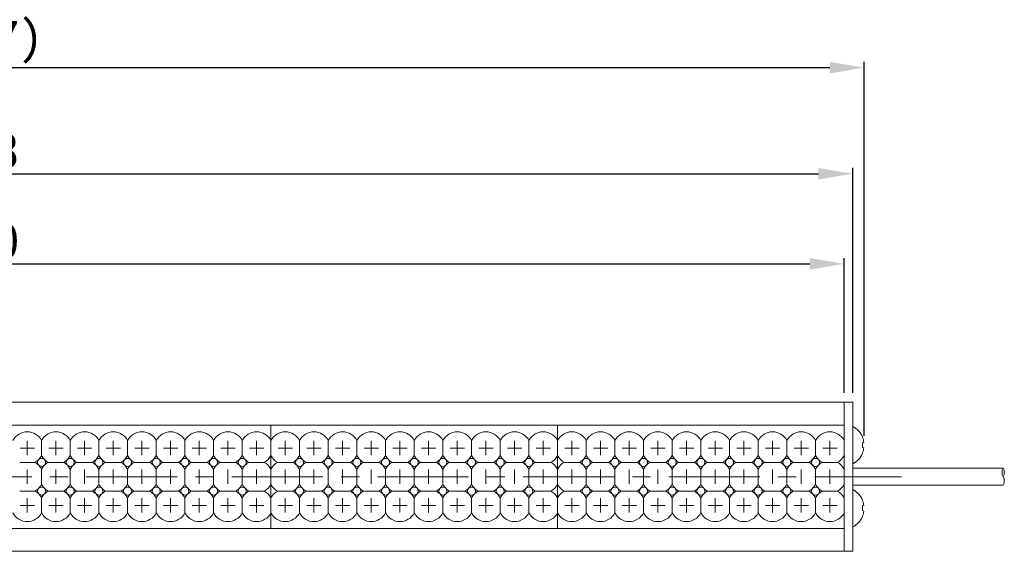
# Model space of a CAD drawing. Header units: millimetres. Extents: x -201 to 202, y 143 to 428.
# Tile 5 of 14: x -27 to 59, y 285 to 332. Entities that reach past the tile are written whole.
import ezdxf

# ---------------------------------------------------------------- set-up
doc = ezdxf.new("R2010")
doc.units = ezdxf.units.MM
doc.header["$LTSCALE"] = 0.25
doc.linetypes.add('CENTER', pattern=[50.8, 31.75, -6.35, 6.35, -6.35])
for name, color, linetype, lineweight in [('BASE', 7, 'Continuous', 20), ('CABLE', 7, 'Continuous', 20), ('CENTER', 1, 'CENTER', 9), ('DIMENSION', 6, 'Continuous', 9), ('LED LENS', 7, 'Continuous', 20), ('MXB8146', 7, 'Continuous', 20), ('SIDE PLATE', 7, 'Continuous', 20)]:
    doc.layers.add(name, color=color, linetype=linetype, lineweight=lineweight)
doc.styles.add('VS Standard', font='msgothic.ttc', dxfattribs={"height": 3})
doc.dimstyles.new('VS Standard x0.5', dxfattribs={"dimtxt": 3, "dimasz": 3, "dimexe": 0.5, "dimexo": 0.8, "dimgap": 0.5, "dimtad": 3, "dimlfac": 2, "dimrnd": 0.0001, "dimzin": 9, "dimdsep": 46, "dimtxsty": 'VS Standard', "dimcen": 0, "dimaunit": 1, "dimadec": 0, "dimazin": 2, "dimtfac": 1, "dimtmove": 0, "dimatfit": 3, "dimfxl": 1, "dimtolj": 1, "dimtzin": 0, "dimarcsym": 0})

# ---------------------------------------------------------------- blocks, each defined once
blk = doc.blocks.new('*D154')
at = {"layer": 'Defpoints', "color": 0}
for p in [(44.65, 310.395), (-105.35, 298.343), (44.65, 298.343)]:
    blk.add_point(p, dxfattribs=at)
at = {"layer": 'DIMENSION', "color": 0, "lineweight": -2}
for p, q in [((-105.35, 299.143), (-105.35, 310.895)), ((44.65, 299.143), (44.65, 310.895)), ((-102.35, 310.395), (41.65, 310.395))]:
    blk.add_line(p, q, dxfattribs=at)
at = {"layer": 'DIMENSION', "color": 0}
for points in [[(-102.35, 310.895), (-102.35, 309.895), (-105.35, 310.395)], [(41.65, 309.895), (41.65, 310.895), (44.65, 310.395)]]:
    blk.add_solid(points, dxfattribs=at)
at = {"layer": 'DIMENSION', "color": 0, "insert": (-30.35, 312.396), "char_height": 3, "attachment_point": 5, "style": 'VS Standard'}
blk.add_mtext('\\A1;300', dxfattribs=at)
blk = doc.blocks.new('*D155')
at = {"layer": 'Defpoints', "color": 0}
for p in [(45.4, 318.248), (-106.1, 298.343), (45.4, 298.343)]:
    blk.add_point(p, dxfattribs=at)
at = {"layer": 'DIMENSION', "color": 0, "lineweight": -2}
for p, q in [((-106.1, 299.143), (-106.1, 318.748)), ((45.4, 299.143), (45.4, 318.748)), ((-103.1, 318.248), (42.4, 318.248))]:
    blk.add_line(p, q, dxfattribs=at)
at = {"layer": 'DIMENSION', "color": 0}
for points in [[(-103.1, 318.748), (-103.1, 317.748), (-106.1, 318.248)], [(42.4, 317.748), (42.4, 318.748), (45.4, 318.248)]]:
    blk.add_solid(points, dxfattribs=at)
at = {"layer": 'DIMENSION', "color": 0, "insert": (-30.35, 320.248), "char_height": 3, "attachment_point": 5, "style": 'VS Standard'}
blk.add_mtext('\\A1;303', dxfattribs=at)
blk = doc.blocks.new('*D156')
at = {"layer": 'Defpoints', "color": 0}
for p in [(46.4, 327.491), (-107.1, 294.714), (46.4, 294.593)]:
    blk.add_point(p, dxfattribs=at)
at = {"layer": 'DIMENSION', "color": 0, "lineweight": -2}
for p, q in [((-107.1, 295.514), (-107.1, 327.991)), ((-104.1, 327.491), (43.4, 327.491)), ((46.4, 295.393), (46.4, 327.991))]:
    blk.add_line(p, q, dxfattribs=at)
at = {"layer": 'DIMENSION', "color": 0}
for points in [[(-104.1, 327.991), (-104.1, 326.991), (-107.1, 327.491)], [(43.4, 326.991), (43.4, 327.991), (46.4, 327.491)]]:
    blk.add_solid(points, dxfattribs=at)
at = {"layer": 'DIMENSION', "color": 0, "insert": (-30.35, 329.742), "char_height": 3, "attachment_point": 5, "style": 'VS Standard'}
blk.add_mtext('\\A1;\\A1;(307)', dxfattribs=at)

msp = doc.modelspace()

# ---------------------------------------------------------------- linework, layer by layer
at = {"layer": 'BASE'}
for p, q in [((-105.3496, 298.3434), (44.6504, 298.3434)), ((44.6504, 298.3434), (44.6504, 285.3434)), ((44.6504, 296.3434), (18.9004, 296.3434)), ((18.9004, 287.3434), (44.6504, 287.3434)), ((44.6504, 285.3434), (-105.3496, 285.3434))]:
    msp.add_line(p, q, dxfattribs=at)
at = {"layer": 'CABLE'}
for p, q in [((58.5167, 292.5934), (45.4004, 292.5934)), ((58.5168, 291.0934), (45.4004, 291.0934))]:
    msp.add_line(p, q, dxfattribs=at)
for centre, radius, start, end in [((59.1498, 292.2249), 0.7325, 149.796415, 210.203585), ((57.8838, 292.2249), 0.7325, 329.796415, 30.203585), ((57.8355, 291.4749), 0.7808, 330.752118, 29.247882)]:
    msp.add_arc(centre, radius, start, end, dxfattribs=at)
at = {"layer": 'CENTER', "ltscale": 0.3}
for p, q in [((-26.5996, 294.9684), (-26.5996, 293.7184)), ((-24.0996, 294.9684), (-24.0996, 293.7184)), ((-21.5996, 294.9684), (-21.5996, 293.7184)), ((-19.0996, 294.9684), (-19.0996, 293.7184)), ((-16.5996, 294.9684), (-16.5996, 293.7184)), ((-14.0996, 294.9684), (-14.0996, 293.7184)), ((-11.5996, 294.9684), (-11.5996, 293.7184)), ((-9.0996, 294.9684), (-9.0996, 293.7184)), ((-6.5996, 294.9684), (-6.5996, 293.7184)), ((-4.0996, 294.9684), (-4.0996, 293.7184)), ((-1.5996, 294.9684), (-1.5996, 293.7184)), ((0.9004, 294.9684), (0.9004, 293.7184)), ((3.4004, 294.9684), (3.4004, 293.7184)), ((5.9004, 294.9684), (5.9004, 293.7184)), ((8.4004, 294.9684), (8.4004, 293.7184)), ((10.9004, 294.9684), (10.9004, 293.7184)), ((13.4004, 294.9684), (13.4004, 293.7184)), ((15.9004, 294.9684), (15.9004, 293.7184)), ((18.4004, 294.9684), (18.4004, 293.7184)), ((20.9004, 294.9684), (20.9004, 293.7184)), ((23.4004, 294.9684), (23.4004, 293.7184)), ((25.9004, 294.9684), (25.9004, 293.7184)), ((28.4004, 294.9684), (28.4004, 293.7184)), ((30.9004, 294.9684), (30.9004, 293.7184)), ((33.4004, 294.9684), (33.4004, 293.7184)), ((35.9004, 294.9684), (35.9004, 293.7184)), ((38.4004, 294.9684), (38.4004, 293.7184)), ((40.9004, 294.9684), (40.9004, 293.7184)), ((43.4004, 294.9684), (43.4004, 293.7184)), ((-27.2246, 294.3434), (-25.9746, 294.3434)), ((-24.7246, 294.3434), (-23.4746, 294.3434)), ((-22.2246, 294.3434), (-20.9746, 294.3434)), ((-19.7246, 294.3434), (-18.4746, 294.3434)), ((-17.2246, 294.3434), (-15.9746, 294.3434)), ((-14.7246, 294.3434), (-13.4746, 294.3434)), ((-12.2246, 294.3434), (-10.9746, 294.3434)), ((-9.7246, 294.3434), (-8.4746, 294.3434)), ((-7.2246, 294.3434), (-5.9746, 294.3434)), ((-4.7246, 294.3434), (-3.4746, 294.3434)), ((-2.2246, 294.3434), (-0.9746, 294.3434)), ((0.2754, 294.3434), (1.5254, 294.3434)), ((2.7754, 294.3434), (4.0254, 294.3434)), ((5.2754, 294.3434), (6.5254, 294.3434)), ((7.7754, 294.3434), (9.0254, 294.3434)), ((10.2754, 294.3434), (11.5254, 294.3434)), ((12.7754, 294.3434), (14.0254, 294.3434)), ((15.2754, 294.3434), (16.5254, 294.3434)), ((17.7754, 294.3434), (19.0254, 294.3434)), ((20.2754, 294.3434), (21.5254, 294.3434)), ((22.7754, 294.3434), (24.0254, 294.3434)), ((25.2754, 294.3434), (26.5254, 294.3434)), ((27.7754, 294.3434), (29.0254, 294.3434)), ((30.2754, 294.3434), (31.5254, 294.3434)), ((32.7754, 294.3434), (34.0254, 294.3434)), ((35.2754, 294.3434), (36.5254, 294.3434)), ((37.7754, 294.3434), (39.0254, 294.3434)), ((40.2754, 294.3434), (41.5254, 294.3434)), ((42.7754, 294.3434), (44.0254, 294.3434)), ((-26.5996, 292.4684), (-26.5996, 291.2184)), ((-24.0996, 292.4684), (-24.0996, 291.2184)), ((-21.5996, 292.4684), (-21.5996, 291.2184)), ((-19.0996, 292.4684), (-19.0996, 291.2184)), ((-16.5996, 292.4684), (-16.5996, 291.2184)), ((-14.0996, 292.4684), (-14.0996, 291.2184)), ((-11.5996, 292.4684), (-11.5996, 291.2184)), ((-9.0996, 292.4684), (-9.0996, 291.2184)), ((-6.5996, 292.4684), (-6.5996, 291.2184)), ((-4.0996, 292.4684), (-4.0996, 291.2184)), ((-1.5996, 292.4684), (-1.5996, 291.2184)), ((0.9004, 292.4684), (0.9004, 291.2184)), ((3.4004, 292.4684), (3.4004, 291.2184)), ((5.9004, 292.4684), (5.9004, 291.2184)), ((8.4004, 292.4684), (8.4004, 291.2184)), ((10.9004, 292.4684), (10.9004, 291.2184)), ((13.4004, 292.4684), (13.4004, 291.2184)), ((15.9004, 292.4684), (15.9004, 291.2184)), ((18.4004, 292.4684), (18.4004, 291.2184)), ((20.9004, 292.4684), (20.9004, 291.2184)), ((23.4004, 292.4684), (23.4004, 291.2184)), ((25.9004, 292.4684), (25.9004, 291.2184)), ((28.4004, 292.4684), (28.4004, 291.2184)), ((30.9004, 292.4684), (30.9004, 291.2184)), ((33.4004, 292.4684), (33.4004, 291.2184)), ((35.9004, 292.4684), (35.9004, 291.2184)), ((38.4004, 292.4684), (38.4004, 291.2184)), ((40.9004, 292.4684), (40.9004, 291.2184)), ((43.4004, 292.4684), (43.4004, 291.2184)), ((-26.5996, 289.9684), (-26.5996, 288.7184)), ((-24.0996, 289.9684), (-24.0996, 288.7184)), ((-21.5996, 289.9684), (-21.5996, 288.7184)), ((-19.0996, 289.9684), (-19.0996, 288.7184)), ((-16.5996, 289.9684), (-16.5996, 288.7184)), ((-14.0996, 289.9684), (-14.0996, 288.7184)), ((-11.5996, 289.9684), (-11.5996, 288.7184)), ((-9.0996, 289.9684), (-9.0996, 288.7184)), ((-6.5996, 289.9684), (-6.5996, 288.7184)), ((-4.0996, 289.9684), (-4.0996, 288.7184)), ((-1.5996, 289.9684), (-1.5996, 288.7184)), ((0.9004, 289.9684), (0.9004, 288.7184)), ((3.4004, 289.9684), (3.4004, 288.7184)), ((5.9004, 289.9684), (5.9004, 288.7184)), ((8.4004, 289.9684), (8.4004, 288.7184)), ((10.9004, 289.9684), (10.9004, 288.7184)), ((13.4004, 289.9684), (13.4004, 288.7184)), ((15.9004, 289.9684), (15.9004, 288.7184)), ((18.4004, 289.9684), (18.4004, 288.7184)), ((20.9004, 289.9684), (20.9004, 288.7184)), ((23.4004, 289.9684), (23.4004, 288.7184)), ((25.9004, 289.9684), (25.9004, 288.7184)), ((28.4004, 289.9684), (28.4004, 288.7184)), ((30.9004, 289.9684), (30.9004, 288.7184)), ((33.4004, 289.9684), (33.4004, 288.7184)), ((35.9004, 289.9684), (35.9004, 288.7184)), ((38.4004, 289.9684), (38.4004, 288.7184)), ((40.9004, 289.9684), (40.9004, 288.7184)), ((43.4004, 289.9684), (43.4004, 288.7184)), ((-27.2246, 289.3434), (-25.9746, 289.3434)), ((-24.7246, 289.3434), (-23.4746, 289.3434)), ((-22.2246, 289.3434), (-20.9746, 289.3434)), ((-19.7246, 289.3434), (-18.4746, 289.3434)), ((-17.2246, 289.3434), (-15.9746, 289.3434)), ((-14.7246, 289.3434), (-13.4746, 289.3434)), ((-12.2246, 289.3434), (-10.9746, 289.3434)), ((-9.7246, 289.3434), (-8.4746, 289.3434)), ((-7.2246, 289.3434), (-5.9746, 289.3434)), ((-4.7246, 289.3434), (-3.4746, 289.3434)), ((-2.2246, 289.3434), (-0.9746, 289.3434)), ((0.2754, 289.3434), (1.5254, 289.3434)), ((2.7754, 289.3434), (4.0254, 289.3434)), ((5.2754, 289.3434), (6.5254, 289.3434)), ((7.7754, 289.3434), (9.0254, 289.3434)), ((10.2754, 289.3434), (11.5254, 289.3434)), ((12.7754, 289.3434), (14.0254, 289.3434)), ((15.2754, 289.3434), (16.5254, 289.3434)), ((17.7754, 289.3434), (19.0254, 289.3434)), ((20.2754, 289.3434), (21.5254, 289.3434)), ((22.7754, 289.3434), (24.0254, 289.3434)), ((25.2754, 289.3434), (26.5254, 289.3434)), ((27.7754, 289.3434), (29.0254, 289.3434)), ((30.2754, 289.3434), (31.5254, 289.3434)), ((32.7754, 289.3434), (34.0254, 289.3434)), ((35.2754, 289.3434), (36.5254, 289.3434)), ((37.7754, 289.3434), (39.0254, 289.3434)), ((40.2754, 289.3434), (41.5254, 289.3434)), ((42.7754, 289.3434), (44.0254, 289.3434))]:
    msp.add_line(p, q, dxfattribs=at)
at = {"layer": 'CENTER'}
msp.add_line((-110.3496, 291.8434), (49.6504, 291.8434), dxfattribs=at)
at = {"layer": 'LED LENS'}
for p, q in [((-5.3496, 296.3434), (-30.3496, 296.3434)), ((-5.3496, 295.0049), (-5.3496, 296.3434)), ((19.6504, 296.3434), (-5.3496, 296.3434)), ((-5.3496, 296.3434), (-5.3496, 295.0049)), ((19.6504, 295.0049), (19.6504, 296.3434)), ((44.6504, 296.3434), (19.6504, 296.3434)), ((19.6504, 296.3434), (19.6504, 295.0049)), ((44.6504, 295.0049), (44.6504, 296.3434)), ((-25.3496, 295.0049), (-25.3496, 294.3434)), ((-22.8496, 295.0049), (-22.8496, 294.3434)), ((-20.3496, 295.0049), (-20.3496, 294.3434)), ((-17.8496, 295.0049), (-17.8496, 294.3434)), ((-15.3496, 295.0049), (-15.3496, 294.3434)), ((-12.8496, 295.0049), (-12.8496, 294.3434)), ((-10.3496, 295.0049), (-10.3496, 294.3434)), ((-7.8496, 295.0049), (-7.8496, 294.3434)), ((-5.3496, 295.0049), (-5.3496, 294.3434)), ((-5.3496, 293.682), (-5.3496, 295.0049)), ((-2.8496, 295.0049), (-2.8496, 294.3434)), ((-0.3496, 295.0049), (-0.3496, 294.3434)), ((2.1504, 295.0049), (2.1504, 294.3434)), ((4.6504, 295.0049), (4.6504, 294.3434)), ((7.1504, 295.0049), (7.1504, 294.3434)), ((9.6504, 295.0049), (9.6504, 294.3434)), ((12.1504, 295.0049), (12.1504, 294.3434)), ((14.6504, 295.0049), (14.6504, 294.3434)), ((17.1504, 295.0049), (17.1504, 294.3434)), ((19.6504, 295.0049), (19.6504, 294.3434)), ((19.6504, 293.682), (19.6504, 295.0049)), ((22.1504, 295.0049), (22.1504, 294.3434)), ((24.6504, 295.0049), (24.6504, 294.3434)), ((27.1504, 295.0049), (27.1504, 294.3434)), ((29.6504, 295.0049), (29.6504, 294.3434)), ((32.1504, 295.0049), (32.1504, 294.3434)), ((34.6504, 295.0049), (34.6504, 294.3434)), ((37.1504, 295.0049), (37.1504, 294.3434)), ((39.6504, 295.0049), (39.6504, 294.3434)), ((42.1504, 295.0049), (42.1504, 294.3434)), ((44.6504, 295.0049), (44.6504, 294.3434)), ((-25.3496, 294.3434), (-25.3496, 293.682)), ((-22.8496, 294.3434), (-22.8496, 293.682)), ((-20.3496, 294.3434), (-20.3496, 293.682)), ((-17.8496, 294.3434), (-17.8496, 293.682)), ((-15.3496, 294.3434), (-15.3496, 293.682)), ((-12.8496, 294.3434), (-12.8496, 293.682)), ((-10.3496, 294.3434), (-10.3496, 293.682)), ((-7.8496, 294.3434), (-7.8496, 293.682)), ((-5.3496, 294.3434), (-5.3496, 293.682)), ((-2.8496, 294.3434), (-2.8496, 293.682)), ((-0.3496, 294.3434), (-0.3496, 293.682)), ((2.1504, 294.3434), (2.1504, 293.682)), ((4.6504, 294.3434), (4.6504, 293.682)), ((7.1504, 294.3434), (7.1504, 293.682)), ((9.6504, 294.3434), (9.6504, 293.682)), ((12.1504, 294.3434), (12.1504, 293.682)), ((14.6504, 294.3434), (14.6504, 293.682)), ((17.1504, 294.3434), (17.1504, 293.682)), ((19.6504, 294.3434), (19.6504, 293.682)), ((22.1504, 294.3434), (22.1504, 293.682)), ((24.6504, 294.3434), (24.6504, 293.682)), ((27.1504, 294.3434), (27.1504, 293.682)), ((29.6504, 294.3434), (29.6504, 293.682)), ((32.1504, 294.3434), (32.1504, 293.682)), ((34.6504, 294.3434), (34.6504, 293.682)), ((37.1504, 294.3434), (37.1504, 293.682)), ((39.6504, 294.3434), (39.6504, 293.682)), ((42.1504, 294.3434), (42.1504, 293.682)), ((44.6504, 294.3434), (44.6504, 293.682)), ((-27.261, 293.0934), (-25.9381, 293.0934)), ((-24.761, 293.0934), (-23.4381, 293.0934)), ((-22.261, 293.0934), (-20.9381, 293.0934)), ((-19.761, 293.0934), (-18.4381, 293.0934)), ((-17.261, 293.0934), (-15.9381, 293.0934)), ((-14.761, 293.0934), (-13.4381, 293.0934)), ((-12.261, 293.0934), (-10.9381, 293.0934)), ((-9.761, 293.0934), (-8.4381, 293.0934)), ((-7.261, 293.0934), (-5.9381, 293.0934)), ((-5.3496, 292.5049), (-5.3496, 293.682)), ((-5.3496, 293.682), (-5.3496, 292.5049)), ((-4.761, 293.0934), (-3.4381, 293.0934)), ((-2.261, 293.0934), (-0.9381, 293.0934)), ((0.239, 293.0934), (1.5619, 293.0934)), ((2.739, 293.0934), (4.0619, 293.0934)), ((5.239, 293.0934), (6.5619, 293.0934)), ((7.739, 293.0934), (9.0619, 293.0934)), ((10.239, 293.0934), (11.5619, 293.0934)), ((12.739, 293.0934), (14.0619, 293.0934)), ((15.239, 293.0934), (16.5619, 293.0934)), ((17.739, 293.0934), (19.0619, 293.0934)), ((19.6504, 292.5049), (19.6504, 293.682)), ((19.6504, 293.682), (19.6504, 292.5049)), ((20.239, 293.0934), (21.5619, 293.0934)), ((22.739, 293.0934), (24.0619, 293.0934)), ((25.239, 293.0934), (26.5619, 293.0934)), ((27.739, 293.0934), (29.0619, 293.0934)), ((30.239, 293.0934), (31.5619, 293.0934)), ((32.739, 293.0934), (34.0619, 293.0934)), ((35.239, 293.0934), (36.5619, 293.0934)), ((37.739, 293.0934), (39.0619, 293.0934)), ((40.239, 293.0934), (41.5619, 293.0934)), ((42.739, 293.0934), (44.0619, 293.0934)), ((44.6504, 292.5049), (44.6504, 293.682)), ((-25.3496, 292.5049), (-25.3496, 291.8434)), ((-22.8496, 292.5049), (-22.8496, 291.8434)), ((-20.3496, 292.5049), (-20.3496, 291.8434)), ((-17.8496, 292.5049), (-17.8496, 291.8434)), ((-15.3496, 292.5049), (-15.3496, 291.8434)), ((-12.8496, 292.5049), (-12.8496, 291.8434)), ((-10.3496, 292.5049), (-10.3496, 291.8434)), ((-7.8496, 292.5049), (-7.8496, 291.8434)), ((-5.3496, 292.5049), (-5.3496, 291.8434)), ((-5.3496, 291.182), (-5.3496, 292.5049)), ((-2.8496, 292.5049), (-2.8496, 291.8434)), ((-0.3496, 292.5049), (-0.3496, 291.8434)), ((2.1504, 292.5049), (2.1504, 291.8434)), ((4.6504, 292.5049), (4.6504, 291.8434)), ((7.1504, 292.5049), (7.1504, 291.8434)), ((9.6504, 292.5049), (9.6504, 291.8434)), ((12.1504, 292.5049), (12.1504, 291.8434)), ((14.6504, 292.5049), (14.6504, 291.8434)), ((17.1504, 292.5049), (17.1504, 291.8434)), ((19.6504, 292.5049), (19.6504, 291.8434)), ((19.6504, 291.182), (19.6504, 292.5049)), ((22.1504, 292.5049), (22.1504, 291.8434)), ((24.6504, 292.5049), (24.6504, 291.8434)), ((27.1504, 292.5049), (27.1504, 291.8434)), ((29.6504, 292.5049), (29.6504, 291.8434)), ((32.1504, 292.5049), (32.1504, 291.8434)), ((34.6504, 292.5049), (34.6504, 291.8434)), ((37.1504, 292.5049), (37.1504, 291.8434)), ((39.6504, 292.5049), (39.6504, 291.8434)), ((42.1504, 292.5049), (42.1504, 291.8434)), ((44.6504, 292.5049), (44.6504, 291.8434)), ((-25.3496, 291.8434), (-25.3496, 291.182)), ((-22.8496, 291.8434), (-22.8496, 291.182)), ((-20.3496, 291.8434), (-20.3496, 291.182)), ((-17.8496, 291.8434), (-17.8496, 291.182)), ((-15.3496, 291.8434), (-15.3496, 291.182)), ((-12.8496, 291.8434), (-12.8496, 291.182)), ((-10.3496, 291.8434), (-10.3496, 291.182)), ((-7.8496, 291.8434), (-7.8496, 291.182)), ((-5.3496, 291.8434), (-5.3496, 291.182)), ((-5.3496, 290.0049), (-5.3496, 291.182)), ((-5.3496, 291.182), (-5.3496, 290.0049)), ((-2.8496, 291.8434), (-2.8496, 291.182)), ((-0.3496, 291.8434), (-0.3496, 291.182)), ((2.1504, 291.8434), (2.1504, 291.182)), ((4.6504, 291.8434), (4.6504, 291.182)), ((7.1504, 291.8434), (7.1504, 291.182)), ((9.6504, 291.8434), (9.6504, 291.182)), ((12.1504, 291.8434), (12.1504, 291.182)), ((14.6504, 291.8434), (14.6504, 291.182)), ((17.1504, 291.8434), (17.1504, 291.182)), ((19.6504, 291.8434), (19.6504, 291.182)), ((19.6504, 290.0049), (19.6504, 291.182)), ((19.6504, 291.182), (19.6504, 290.0049)), ((22.1504, 291.8434), (22.1504, 291.182)), ((24.6504, 291.8434), (24.6504, 291.182)), ((27.1504, 291.8434), (27.1504, 291.182)), ((29.6504, 291.8434), (29.6504, 291.182)), ((32.1504, 291.8434), (32.1504, 291.182)), ((34.6504, 291.8434), (34.6504, 291.182)), ((37.1504, 291.8434), (37.1504, 291.182)), ((39.6504, 291.8434), (39.6504, 291.182)), ((42.1504, 291.8434), (42.1504, 291.182)), ((44.6504, 291.8434), (44.6504, 291.182)), ((44.6504, 290.0049), (44.6504, 291.182)), ((-27.261, 290.5934), (-25.9381, 290.5934)), ((-24.761, 290.5934), (-23.4381, 290.5934)), ((-22.261, 290.5934), (-20.9381, 290.5934)), ((-19.761, 290.5934), (-18.4381, 290.5934)), ((-17.261, 290.5934), (-15.9381, 290.5934)), ((-14.761, 290.5934), (-13.4381, 290.5934)), ((-12.261, 290.5934), (-10.9381, 290.5934)), ((-9.761, 290.5934), (-8.4381, 290.5934)), ((-7.261, 290.5934), (-5.9381, 290.5934)), ((-3.4381, 290.5934), (-4.761, 290.5934)), ((-2.261, 290.5934), (-0.9381, 290.5934)), ((0.239, 290.5934), (1.5619, 290.5934)), ((2.739, 290.5934), (4.0619, 290.5934)), ((5.239, 290.5934), (6.5619, 290.5934)), ((7.739, 290.5934), (9.0619, 290.5934)), ((10.239, 290.5934), (11.5619, 290.5934)), ((12.739, 290.5934), (14.0619, 290.5934)), ((15.239, 290.5934), (16.5619, 290.5934)), ((17.739, 290.5934), (19.0619, 290.5934)), ((21.5619, 290.5934), (20.239, 290.5934)), ((22.739, 290.5934), (24.0619, 290.5934)), ((25.239, 290.5934), (26.5619, 290.5934)), ((27.739, 290.5934), (29.0619, 290.5934)), ((30.239, 290.5934), (31.5619, 290.5934)), ((32.739, 290.5934), (34.0619, 290.5934)), ((35.239, 290.5934), (36.5619, 290.5934)), ((37.739, 290.5934), (39.0619, 290.5934)), ((40.239, 290.5934), (41.5619, 290.5934)), ((42.739, 290.5934), (44.0619, 290.5934)), ((-25.3496, 290.0049), (-25.3496, 289.3434)), ((-22.8496, 290.0049), (-22.8496, 289.3434)), ((-20.3496, 290.0049), (-20.3496, 289.3434)), ((-17.8496, 290.0049), (-17.8496, 289.3434)), ((-15.3496, 290.0049), (-15.3496, 289.3434)), ((-12.8496, 290.0049), (-12.8496, 289.3434)), ((-10.3496, 290.0049), (-10.3496, 289.3434)), ((-7.8496, 290.0049), (-7.8496, 289.3434)), ((-5.3496, 290.0049), (-5.3496, 289.3434)), ((-5.3496, 288.682), (-5.3496, 290.0049)), ((-2.8496, 289.3434), (-2.8496, 290.0049)), ((-0.3496, 290.0049), (-0.3496, 289.3434)), ((2.1504, 290.0049), (2.1504, 289.3434)), ((4.6504, 290.0049), (4.6504, 289.3434)), ((7.1504, 290.0049), (7.1504, 289.3434)), ((9.6504, 290.0049), (9.6504, 289.3434)), ((12.1504, 290.0049), (12.1504, 289.3434)), ((14.6504, 290.0049), (14.6504, 289.3434)), ((17.1504, 290.0049), (17.1504, 289.3434)), ((19.6504, 290.0049), (19.6504, 289.3434)), ((19.6504, 288.682), (19.6504, 290.0049)), ((22.1504, 289.3434), (22.1504, 290.0049)), ((24.6504, 290.0049), (24.6504, 289.3434)), ((27.1504, 290.0049), (27.1504, 289.3434)), ((29.6504, 290.0049), (29.6504, 289.3434)), ((32.1504, 290.0049), (32.1504, 289.3434)), ((34.6504, 290.0049), (34.6504, 289.3434)), ((37.1504, 290.0049), (37.1504, 289.3434)), ((39.6504, 290.0049), (39.6504, 289.3434)), ((42.1504, 290.0049), (42.1504, 289.3434)), ((44.6504, 290.0049), (44.6504, 289.3434)), ((-25.3496, 289.3434), (-25.3496, 288.682)), ((-22.8496, 289.3434), (-22.8496, 288.682)), ((-20.3496, 289.3434), (-20.3496, 288.682)), ((-17.8496, 289.3434), (-17.8496, 288.682)), ((-15.3496, 289.3434), (-15.3496, 288.682)), ((-12.8496, 289.3434), (-12.8496, 288.682)), ((-10.3496, 289.3434), (-10.3496, 288.682)), ((-7.8496, 289.3434), (-7.8496, 288.682)), ((-5.3496, 289.3434), (-5.3496, 288.682)), ((-5.3496, 287.3434), (-5.3496, 288.682)), ((-5.3496, 288.682), (-5.3496, 287.3434)), ((-2.8496, 288.682), (-2.8496, 289.3434)), ((-0.3496, 289.3434), (-0.3496, 288.682)), ((2.1504, 289.3434), (2.1504, 288.682)), ((4.6504, 289.3434), (4.6504, 288.682)), ((7.1504, 289.3434), (7.1504, 288.682)), ((9.6504, 289.3434), (9.6504, 288.682)), ((12.1504, 289.3434), (12.1504, 288.682)), ((14.6504, 289.3434), (14.6504, 288.682)), ((17.1504, 289.3434), (17.1504, 288.682)), ((19.6504, 289.3434), (19.6504, 288.682)), ((19.6504, 287.3434), (19.6504, 288.682)), ((19.6504, 288.682), (19.6504, 287.3434)), ((22.1504, 288.682), (22.1504, 289.3434)), ((24.6504, 289.3434), (24.6504, 288.682)), ((27.1504, 289.3434), (27.1504, 288.682)), ((29.6504, 289.3434), (29.6504, 288.682)), ((32.1504, 289.3434), (32.1504, 288.682)), ((34.6504, 289.3434), (34.6504, 288.682)), ((37.1504, 289.3434), (37.1504, 288.682)), ((39.6504, 289.3434), (39.6504, 288.682)), ((42.1504, 289.3434), (42.1504, 288.682)), ((44.6504, 289.3434), (44.6504, 288.682)), ((44.6504, 287.3434), (44.6504, 288.682)), ((-30.3496, 287.3434), (-5.3496, 287.3434)), ((-5.3496, 287.3434), (19.6504, 287.3434)), ((19.6504, 287.3434), (44.6504, 287.3434))]:
    msp.add_line(p, q, dxfattribs=at)
for centre in [(-25.3496, 293.0934), (-22.8496, 293.0934), (-20.3496, 293.0934), (-17.8496, 293.0934), (-15.3496, 293.0934), (-12.8496, 293.0934), (-10.3496, 293.0934), (-7.8496, 293.0934), (-2.8496, 293.0934), (-0.3496, 293.0934), (2.1504, 293.0934), (4.6504, 293.0934), (7.1504, 293.0934), (9.6504, 293.0934), (12.1504, 293.0934), (14.6504, 293.0934), (17.1504, 293.0934), (22.1504, 293.0934), (24.6504, 293.0934), (27.1504, 293.0934), (29.6504, 293.0934), (32.1504, 293.0934), (34.6504, 293.0934), (37.1504, 293.0934), (39.6504, 293.0934), (42.1504, 293.0934), (-25.3496, 290.5934), (-22.8496, 290.5934), (-20.3496, 290.5934), (-17.8496, 290.5934), (-15.3496, 290.5934), (-12.8496, 290.5934), (-10.3496, 290.5934), (-7.8496, 290.5934), (-2.8496, 290.5934), (-0.3496, 290.5934), (2.1504, 290.5934), (4.6504, 290.5934), (7.1504, 290.5934), (9.6504, 290.5934), (12.1504, 290.5934), (14.6504, 290.5934), (17.1504, 290.5934), (22.1504, 290.5934), (24.6504, 290.5934), (27.1504, 290.5934), (29.6504, 290.5934), (32.1504, 290.5934), (34.6504, 290.5934), (37.1504, 290.5934), (39.6504, 290.5934), (42.1504, 290.5934)]:
    msp.add_circle(centre, 0.35, dxfattribs=at)
for centre, start, end in [((-26.5996, 294.3434), 27.885567, 152.114433), ((-24.0996, 294.3434), 27.885567, 152.114433), ((-21.5996, 294.3434), 27.885567, 152.114433), ((-19.0996, 294.3434), 27.885567, 152.114433), ((-16.5996, 294.3434), 27.885567, 152.114433), ((-14.0996, 294.3434), 27.885567, 152.114433), ((-11.5996, 294.3434), 27.885567, 152.114433), ((-9.0996, 294.3434), 27.885567, 152.114433), ((-6.5996, 294.3434), 27.885567, 152.114433), ((-4.0996, 294.3434), 27.885567, 152.114433), ((-1.5996, 294.3434), 27.885567, 152.114433), ((0.9004, 294.3434), 27.885567, 152.114433), ((3.4004, 294.3434), 27.885567, 152.114433), ((5.9004, 294.3434), 27.885567, 152.114433), ((8.4004, 294.3434), 27.885567, 152.114433), ((10.9004, 294.3434), 27.885567, 152.114433), ((13.4004, 294.3434), 27.885567, 152.114433), ((15.9004, 294.3434), 27.885567, 152.114433), ((18.4004, 294.3434), 27.885567, 152.114433), ((20.9004, 294.3434), 27.885567, 152.114433), ((23.4004, 294.3434), 27.885567, 152.114433), ((25.9004, 294.3434), 27.885567, 152.114433), ((28.4004, 294.3434), 27.885567, 152.114433), ((30.9004, 294.3434), 27.885567, 152.114433), ((33.4004, 294.3434), 27.885567, 152.114433), ((35.9004, 294.3434), 27.885567, 152.114433), ((38.4004, 294.3434), 27.885567, 152.114433), ((40.9004, 294.3434), 27.885567, 152.114433), ((43.4004, 294.3434), 27.885567, 152.114433), ((-26.5996, 294.3434), 297.885567, 315), ((-26.5996, 291.8434), 45, 62.114433), ((-26.5996, 294.3434), 315, 332.114433), ((-26.5996, 291.8434), 27.885567, 45), ((-24.0996, 294.3434), 207.885567, 225), ((-24.0996, 291.8434), 135, 152.114433), ((-24.0996, 294.3434), 225, 242.114433), ((-24.0996, 291.8434), 117.885567, 135), ((-24.0996, 294.3434), 297.885567, 315), ((-24.0996, 291.8434), 45, 62.114433), ((-24.0996, 294.3434), 315, 332.114433), ((-24.0996, 291.8434), 27.885567, 45), ((-21.5996, 294.3434), 207.885567, 225), ((-21.5996, 291.8434), 135, 152.114433), ((-21.5996, 294.3434), 225, 242.114433), ((-21.5996, 291.8434), 117.885567, 135), ((-21.5996, 294.3434), 297.885567, 315), ((-21.5996, 291.8434), 45, 62.114433), ((-21.5996, 294.3434), 315, 332.114433), ((-21.5996, 291.8434), 27.885567, 45), ((-19.0996, 294.3434), 207.885567, 225), ((-19.0996, 291.8434), 135, 152.114433), ((-19.0996, 294.3434), 225, 242.114433), ((-19.0996, 291.8434), 117.885567, 135), ((-19.0996, 294.3434), 297.885567, 315), ((-19.0996, 291.8434), 45, 62.114433), ((-19.0996, 294.3434), 315, 332.114433), ((-19.0996, 291.8434), 27.885567, 45), ((-16.5996, 294.3434), 207.885567, 225), ((-16.5996, 291.8434), 135, 152.114433), ((-16.5996, 294.3434), 225, 242.114433), ((-16.5996, 291.8434), 117.885567, 135), ((-16.5996, 294.3434), 297.885567, 315), ((-16.5996, 291.8434), 45, 62.114433), ((-16.5996, 294.3434), 315, 332.114433), ((-16.5996, 291.8434), 27.885567, 45), ((-14.0996, 294.3434), 207.885567, 225), ((-14.0996, 291.8434), 135, 152.114433), ((-14.0996, 294.3434), 225, 242.114433), ((-14.0996, 291.8434), 117.885567, 135), ((-14.0996, 294.3434), 297.885567, 315), ((-14.0996, 291.8434), 45, 62.114433), ((-14.0996, 294.3434), 315, 332.114433), ((-14.0996, 291.8434), 27.885567, 45), ((-11.5996, 294.3434), 207.885567, 225), ((-11.5996, 291.8434), 135, 152.114433), ((-11.5996, 294.3434), 225, 242.114433), ((-11.5996, 291.8434), 117.885567, 135), ((-11.5996, 294.3434), 297.885567, 315), ((-11.5996, 291.8434), 45, 62.114433), ((-11.5996, 294.3434), 315, 332.114433), ((-11.5996, 291.8434), 27.885567, 45), ((-9.0996, 294.3434), 207.885567, 225), ((-9.0996, 291.8434), 135, 152.114433), ((-9.0996, 294.3434), 225, 242.114433), ((-9.0996, 291.8434), 117.885567, 135), ((-9.0996, 294.3434), 297.885567, 315), ((-9.0996, 291.8434), 45, 62.114433), ((-9.0996, 294.3434), 315, 332.114433), ((-9.0996, 291.8434), 27.885567, 45), ((-6.5996, 294.3434), 207.885567, 225), ((-6.5996, 291.8434), 135, 152.114433), ((-6.5996, 294.3434), 225, 242.114433), ((-6.5996, 291.8434), 117.885567, 135), ((-6.5996, 294.3434), 297.885567, 332.114433), ((-6.5996, 291.8434), 27.885567, 62.114433), ((-4.0996, 294.3434), 207.885567, 242.114433), ((-4.0996, 291.8434), 117.885567, 152.114433), ((-4.0996, 294.3434), 297.885567, 315), ((-4.0996, 291.8434), 45, 62.114433), ((-4.0996, 294.3434), 315, 332.114433), ((-4.0996, 291.8434), 27.885567, 45), ((-1.5996, 294.3434), 207.885567, 225), ((-1.5996, 291.8434), 135, 152.114433), ((-1.5996, 294.3434), 225, 242.114433), ((-1.5996, 291.8434), 117.885567, 135), ((-1.5996, 294.3434), 297.885567, 315), ((-1.5996, 291.8434), 45, 62.114433), ((-1.5996, 294.3434), 315, 332.114433), ((-1.5996, 291.8434), 27.885567, 45), ((0.9004, 294.3434), 207.885567, 225), ((0.9004, 291.8434), 135, 152.114433), ((0.9004, 294.3434), 225, 242.114433), ((0.9004, 291.8434), 117.885567, 135), ((0.9004, 294.3434), 297.885567, 315), ((0.9004, 291.8434), 45, 62.114433), ((0.9004, 294.3434), 315, 332.114433), ((0.9004, 291.8434), 27.885567, 45), ((3.4004, 294.3434), 207.885567, 225), ((3.4004, 291.8434), 135, 152.114433), ((3.4004, 294.3434), 225, 242.114433), ((3.4004, 291.8434), 117.885567, 135), ((3.4004, 294.3434), 297.885567, 315), ((3.4004, 291.8434), 45, 62.114433), ((3.4004, 294.3434), 315, 332.114433), ((3.4004, 291.8434), 27.885567, 45), ((5.9004, 294.3434), 207.885567, 225), ((5.9004, 291.8434), 135, 152.114433), ((5.9004, 294.3434), 225, 242.114433), ((5.9004, 291.8434), 117.885567, 135), ((5.9004, 294.3434), 297.885567, 315), ((5.9004, 291.8434), 45, 62.114433), ((5.9004, 294.3434), 315, 332.114433), ((5.9004, 291.8434), 27.885567, 45), ((8.4004, 294.3434), 207.885567, 225), ((8.4004, 291.8434), 135, 152.114433), ((8.4004, 294.3434), 225, 242.114433), ((8.4004, 291.8434), 117.885567, 135), ((8.4004, 294.3434), 297.885567, 315), ((8.4004, 291.8434), 45, 62.114433), ((8.4004, 294.3434), 315, 332.114433), ((8.4004, 291.8434), 27.885567, 45), ((10.9004, 294.3434), 207.885567, 225), ((10.9004, 291.8434), 135, 152.114433), ((10.9004, 294.3434), 225, 242.114433), ((10.9004, 291.8434), 117.885567, 135), ((10.9004, 294.3434), 297.885567, 315), ((10.9004, 291.8434), 45, 62.114433), ((10.9004, 294.3434), 315, 332.114433), ((10.9004, 291.8434), 27.885567, 45), ((13.4004, 294.3434), 207.885567, 225), ((13.4004, 291.8434), 135, 152.114433), ((13.4004, 294.3434), 225, 242.114433), ((13.4004, 291.8434), 117.885567, 135), ((13.4004, 294.3434), 297.885567, 315), ((13.4004, 291.8434), 45, 62.114433), ((13.4004, 294.3434), 315, 332.114433), ((13.4004, 291.8434), 27.885567, 45), ((15.9004, 294.3434), 207.885567, 225), ((15.9004, 291.8434), 135, 152.114433), ((15.9004, 294.3434), 225, 242.114433), ((15.9004, 291.8434), 117.885567, 135), ((15.9004, 294.3434), 297.885567, 315), ((15.9004, 291.8434), 45, 62.114433), ((15.9004, 294.3434), 315, 332.114433), ((15.9004, 291.8434), 27.885567, 45), ((18.4004, 294.3434), 207.885567, 225), ((18.4004, 291.8434), 135, 152.114433), ((18.4004, 294.3434), 225, 242.114433), ((18.4004, 291.8434), 117.885567, 135), ((18.4004, 294.3434), 297.885567, 332.114433), ((18.4004, 291.8434), 27.885567, 62.114433), ((20.9004, 294.3434), 207.885567, 242.114433), ((20.9004, 291.8434), 117.885567, 152.114433), ((20.9004, 294.3434), 297.885567, 315), ((20.9004, 291.8434), 45, 62.114433), ((20.9004, 294.3434), 315, 332.114433), ((20.9004, 291.8434), 27.885567, 45), ((23.4004, 294.3434), 207.885567, 225), ((23.4004, 291.8434), 135, 152.114433), ((23.4004, 294.3434), 225, 242.114433), ((23.4004, 291.8434), 117.885567, 135), ((23.4004, 294.3434), 297.885567, 315), ((23.4004, 291.8434), 45, 62.114433), ((23.4004, 294.3434), 315, 332.114433), ((23.4004, 291.8434), 27.885567, 45), ((25.9004, 294.3434), 207.885567, 225), ((25.9004, 291.8434), 135, 152.114433), ((25.9004, 294.3434), 225, 242.114433), ((25.9004, 291.8434), 117.885567, 135), ((25.9004, 294.3434), 297.885567, 315), ((25.9004, 291.8434), 45, 62.114433), ((25.9004, 294.3434), 315, 332.114433), ((25.9004, 291.8434), 27.885567, 45), ((28.4004, 294.3434), 207.885567, 225), ((28.4004, 291.8434), 135, 152.114433), ((28.4004, 294.3434), 225, 242.114433), ((28.4004, 291.8434), 117.885567, 135), ((28.4004, 294.3434), 297.885567, 315), ((28.4004, 291.8434), 45, 62.114433), ((28.4004, 294.3434), 315, 332.114433), ((28.4004, 291.8434), 27.885567, 45), ((30.9004, 294.3434), 207.885567, 225), ((30.9004, 291.8434), 135, 152.114433), ((30.9004, 294.3434), 225, 242.114433), ((30.9004, 291.8434), 117.885567, 135), ((30.9004, 294.3434), 297.885567, 315), ((30.9004, 291.8434), 45, 62.114433), ((30.9004, 294.3434), 315, 332.114433), ((30.9004, 291.8434), 27.885567, 45), ((33.4004, 294.3434), 207.885567, 225), ((33.4004, 291.8434), 135, 152.114433), ((33.4004, 294.3434), 225, 242.114433), ((33.4004, 291.8434), 117.885567, 135), ((33.4004, 294.3434), 297.885567, 315), ((33.4004, 291.8434), 45, 62.114433), ((33.4004, 294.3434), 315, 332.114433), ((33.4004, 291.8434), 27.885567, 45), ((35.9004, 294.3434), 207.885567, 225), ((35.9004, 291.8434), 135, 152.114433), ((35.9004, 294.3434), 225, 242.114433), ((35.9004, 291.8434), 117.885567, 135), ((35.9004, 294.3434), 297.885567, 315), ((35.9004, 291.8434), 45, 62.114433), ((35.9004, 294.3434), 315, 332.114433), ((35.9004, 291.8434), 27.885567, 45), ((38.4004, 294.3434), 207.885567, 225), ((38.4004, 291.8434), 135, 152.114433), ((38.4004, 294.3434), 225, 242.114433), ((38.4004, 291.8434), 117.885567, 135), ((38.4004, 294.3434), 297.885567, 315), ((38.4004, 291.8434), 45, 62.114433), ((38.4004, 294.3434), 315, 332.114433), ((38.4004, 291.8434), 27.885567, 45), ((40.9004, 294.3434), 207.885567, 225), ((40.9004, 291.8434), 135, 152.114433), ((40.9004, 294.3434), 225, 242.114433), ((40.9004, 291.8434), 117.885567, 135), ((40.9004, 294.3434), 297.885567, 315), ((40.9004, 291.8434), 45, 62.114433), ((40.9004, 294.3434), 315, 332.114433), ((40.9004, 291.8434), 27.885567, 45), ((43.4004, 294.3434), 207.885567, 225), ((43.4004, 291.8434), 135, 152.114433), ((43.4004, 294.3434), 225, 242.114433), ((43.4004, 291.8434), 117.885567, 135), ((43.4004, 294.3434), 297.885567, 332.114433), ((43.4004, 291.8434), 27.885567, 62.114433), ((-26.5996, 291.8434), 315, 332.114433), ((-24.0996, 291.8434), 207.885567, 225), ((-24.0996, 291.8434), 315, 332.114433), ((-21.5996, 291.8434), 207.885567, 225), ((-21.5996, 291.8434), 315, 332.114433), ((-19.0996, 291.8434), 207.885567, 225), ((-19.0996, 291.8434), 315, 332.114433), ((-16.5996, 291.8434), 207.885567, 225), ((-16.5996, 291.8434), 315, 332.114433), ((-14.0996, 291.8434), 207.885567, 225), ((-14.0996, 291.8434), 315, 332.114433), ((-11.5996, 291.8434), 207.885567, 225), ((-11.5996, 291.8434), 315, 332.114433), ((-9.0996, 291.8434), 207.885567, 225), ((-9.0996, 291.8434), 315, 332.114433), ((-6.5996, 291.8434), 207.885567, 225), ((-6.5996, 291.8434), 297.885567, 332.114433), ((-4.0996, 291.8434), 207.885567, 242.114433), ((-4.0996, 291.8434), 315, 332.114433), ((-1.5996, 291.8434), 207.885567, 225), ((-1.5996, 291.8434), 315, 332.114433), ((0.9004, 291.8434), 207.885567, 225), ((0.9004, 291.8434), 315, 332.114433), ((3.4004, 291.8434), 207.885567, 225), ((3.4004, 291.8434), 315, 332.114433), ((5.9004, 291.8434), 207.885567, 225), ((5.9004, 291.8434), 315, 332.114433), ((8.4004, 291.8434), 207.885567, 225), ((8.4004, 291.8434), 315, 332.114433), ((10.9004, 291.8434), 207.885567, 225), ((10.9004, 291.8434), 315, 332.114433), ((13.4004, 291.8434), 207.885567, 225), ((13.4004, 291.8434), 315, 332.114433), ((15.9004, 291.8434), 207.885567, 225), ((15.9004, 291.8434), 315, 332.114433), ((18.4004, 291.8434), 207.885567, 225), ((18.4004, 291.8434), 297.885567, 332.114433), ((20.9004, 291.8434), 207.885567, 242.114433), ((20.9004, 291.8434), 315, 332.114433), ((23.4004, 291.8434), 207.885567, 225), ((23.4004, 291.8434), 315, 332.114433), ((25.9004, 291.8434), 207.885567, 225), ((25.9004, 291.8434), 315, 332.114433), ((28.4004, 291.8434), 207.885567, 225), ((28.4004, 291.8434), 315, 332.114433), ((30.9004, 291.8434), 207.885567, 225), ((30.9004, 291.8434), 315, 332.114433), ((33.4004, 291.8434), 207.885567, 225), ((33.4004, 291.8434), 315, 332.114433), ((35.9004, 291.8434), 207.885567, 225), ((35.9004, 291.8434), 315, 332.114433), ((38.4004, 291.8434), 207.885567, 225), ((38.4004, 291.8434), 315, 332.114433), ((40.9004, 291.8434), 207.885567, 225), ((40.9004, 291.8434), 315, 332.114433), ((43.4004, 291.8434), 207.885567, 225), ((43.4004, 291.8434), 297.885567, 332.114433), ((-26.5996, 291.8434), 297.885567, 315), ((-26.5996, 289.3434), 45, 62.114433), ((-26.5996, 289.3434), 27.885567, 45), ((-24.0996, 289.3434), 135, 152.114433), ((-24.0996, 291.8434), 225, 242.114433), ((-24.0996, 289.3434), 117.885567, 135), ((-24.0996, 291.8434), 297.885567, 315), ((-24.0996, 289.3434), 45, 62.114433), ((-24.0996, 289.3434), 27.885567, 45), ((-21.5996, 289.3434), 135, 152.114433), ((-21.5996, 291.8434), 225, 242.114433), ((-21.5996, 289.3434), 117.885567, 135), ((-21.5996, 291.8434), 297.885567, 315), ((-21.5996, 289.3434), 45, 62.114433), ((-21.5996, 289.3434), 27.885567, 45), ((-19.0996, 289.3434), 135, 152.114433), ((-19.0996, 291.8434), 225, 242.114433), ((-19.0996, 289.3434), 117.885567, 135), ((-19.0996, 291.8434), 297.885567, 315), ((-19.0996, 289.3434), 45, 62.114433), ((-19.0996, 289.3434), 27.885567, 45), ((-16.5996, 289.3434), 135, 152.114433), ((-16.5996, 291.8434), 225, 242.114433), ((-16.5996, 289.3434), 117.885567, 135), ((-16.5996, 291.8434), 297.885567, 315), ((-16.5996, 289.3434), 45, 62.114433), ((-16.5996, 289.3434), 27.885567, 45), ((-14.0996, 289.3434), 135, 152.114433), ((-14.0996, 291.8434), 225, 242.114433), ((-14.0996, 289.3434), 117.885567, 135), ((-14.0996, 291.8434), 297.885567, 315), ((-14.0996, 289.3434), 45, 62.114433), ((-14.0996, 289.3434), 27.885567, 45), ((-11.5996, 289.3434), 135, 152.114433), ((-11.5996, 291.8434), 225, 242.114433), ((-11.5996, 289.3434), 117.885567, 135), ((-11.5996, 291.8434), 297.885567, 315), ((-11.5996, 289.3434), 45, 62.114433), ((-11.5996, 289.3434), 27.885567, 45), ((-9.0996, 289.3434), 135, 152.114433), ((-9.0996, 291.8434), 225, 242.114433), ((-9.0996, 289.3434), 117.885567, 135), ((-9.0996, 291.8434), 297.885567, 315), ((-9.0996, 289.3434), 45, 62.114433), ((-9.0996, 289.3434), 27.885567, 45), ((-6.5996, 289.3434), 135, 152.114433), ((-6.5996, 291.8434), 225, 242.114433), ((-6.5996, 289.3434), 117.885567, 135), ((-6.5996, 289.3434), 27.885567, 62.114433), ((-4.0996, 289.3434), 117.885567, 152.114433), ((-4.0996, 291.8434), 297.885567, 315), ((-4.0996, 289.3434), 45, 62.114433), ((-4.0996, 289.3434), 27.885567, 45), ((-1.5996, 289.3434), 135, 152.114433), ((-1.5996, 291.8434), 225, 242.114433), ((-1.5996, 289.3434), 117.885567, 135), ((-1.5996, 291.8434), 297.885567, 315), ((-1.5996, 289.3434), 45, 62.114433), ((-1.5996, 289.3434), 27.885567, 45), ((0.9004, 289.3434), 135, 152.114433), ((0.9004, 291.8434), 225, 242.114433), ((0.9004, 289.3434), 117.885567, 135), ((0.9004, 291.8434), 297.885567, 315), ((0.9004, 289.3434), 45, 62.114433), ((0.9004, 289.3434), 27.885567, 45), ((3.4004, 289.3434), 135, 152.114433), ((3.4004, 291.8434), 225, 242.114433), ((3.4004, 289.3434), 117.885567, 135), ((3.4004, 291.8434), 297.885567, 315), ((3.4004, 289.3434), 45, 62.114433), ((3.4004, 289.3434), 27.885567, 45), ((5.9004, 289.3434), 135, 152.114433), ((5.9004, 291.8434), 225, 242.114433), ((5.9004, 289.3434), 117.885567, 135), ((5.9004, 291.8434), 297.885567, 315), ((5.9004, 289.3434), 45, 62.114433), ((5.9004, 289.3434), 27.885567, 45), ((8.4004, 289.3434), 135, 152.114433), ((8.4004, 291.8434), 225, 242.114433), ((8.4004, 289.3434), 117.885567, 135), ((8.4004, 291.8434), 297.885567, 315), ((8.4004, 289.3434), 45, 62.114433), ((8.4004, 289.3434), 27.885567, 45), ((10.9004, 289.3434), 135, 152.114433), ((10.9004, 291.8434), 225, 242.114433), ((10.9004, 289.3434), 117.885567, 135), ((10.9004, 291.8434), 297.885567, 315), ((10.9004, 289.3434), 45, 62.114433), ((10.9004, 289.3434), 27.885567, 45), ((13.4004, 289.3434), 135, 152.114433), ((13.4004, 291.8434), 225, 242.114433), ((13.4004, 289.3434), 117.885567, 135), ((13.4004, 291.8434), 297.885567, 315), ((13.4004, 289.3434), 45, 62.114433), ((13.4004, 289.3434), 27.885567, 45), ((15.9004, 289.3434), 135, 152.114433), ((15.9004, 291.8434), 225, 242.114433), ((15.9004, 289.3434), 117.885567, 135), ((15.9004, 291.8434), 297.885567, 315), ((15.9004, 289.3434), 45, 62.114433), ((15.9004, 289.3434), 27.885567, 45), ((18.4004, 289.3434), 135, 152.114433), ((18.4004, 291.8434), 225, 242.114433), ((18.4004, 289.3434), 117.885567, 135), ((18.4004, 289.3434), 27.885567, 62.114433), ((20.9004, 289.3434), 117.885567, 152.114433), ((20.9004, 291.8434), 297.885567, 315), ((20.9004, 289.3434), 45, 62.114433), ((20.9004, 289.3434), 27.885567, 45), ((23.4004, 289.3434), 135, 152.114433), ((23.4004, 291.8434), 225, 242.114433), ((23.4004, 289.3434), 117.885567, 135), ((23.4004, 291.8434), 297.885567, 315), ((23.4004, 289.3434), 45, 62.114433), ((23.4004, 289.3434), 27.885567, 45), ((25.9004, 289.3434), 135, 152.114433), ((25.9004, 291.8434), 225, 242.114433), ((25.9004, 289.3434), 117.885567, 135), ((25.9004, 291.8434), 297.885567, 315), ((25.9004, 289.3434), 45, 62.114433), ((25.9004, 289.3434), 27.885567, 45), ((28.4004, 289.3434), 135, 152.114433), ((28.4004, 291.8434), 225, 242.114433), ((28.4004, 289.3434), 117.885567, 135), ((28.4004, 291.8434), 297.885567, 315), ((28.4004, 289.3434), 45, 62.114433), ((28.4004, 289.3434), 27.885567, 45), ((30.9004, 289.3434), 135, 152.114433), ((30.9004, 291.8434), 225, 242.114433), ((30.9004, 289.3434), 117.885567, 135), ((30.9004, 291.8434), 297.885567, 315), ((30.9004, 289.3434), 45, 62.114433), ((30.9004, 289.3434), 27.885567, 45), ((33.4004, 289.3434), 135, 152.114433), ((33.4004, 291.8434), 225, 242.114433), ((33.4004, 289.3434), 117.885567, 135), ((33.4004, 291.8434), 297.885567, 315), ((33.4004, 289.3434), 45, 62.114433), ((33.4004, 289.3434), 27.885567, 45), ((35.9004, 289.3434), 135, 152.114433), ((35.9004, 291.8434), 225, 242.114433), ((35.9004, 289.3434), 117.885567, 135), ((35.9004, 291.8434), 297.885567, 315), ((35.9004, 289.3434), 45, 62.114433), ((35.9004, 289.3434), 27.885567, 45), ((38.4004, 289.3434), 135, 152.114433), ((38.4004, 291.8434), 225, 242.114433), ((38.4004, 289.3434), 117.885567, 135), ((38.4004, 291.8434), 297.885567, 315), ((38.4004, 289.3434), 45, 62.114433), ((38.4004, 289.3434), 27.885567, 45), ((40.9004, 289.3434), 135, 152.114433), ((40.9004, 291.8434), 225, 242.114433), ((40.9004, 289.3434), 117.885567, 135), ((40.9004, 291.8434), 297.885567, 315), ((40.9004, 289.3434), 45, 62.114433), ((40.9004, 289.3434), 27.885567, 45), ((43.4004, 289.3434), 135, 152.114433), ((43.4004, 291.8434), 225, 242.114433), ((43.4004, 289.3434), 117.885567, 135), ((43.4004, 289.3434), 27.885567, 62.114433), ((-26.5996, 289.3434), 207.885567, 332.114433), ((-24.0996, 289.3434), 207.885567, 332.114433), ((-21.5996, 289.3434), 207.885567, 332.114433), ((-19.0996, 289.3434), 207.885567, 332.114433), ((-16.5996, 289.3434), 207.885567, 332.114433), ((-14.0996, 289.3434), 207.885567, 332.114433), ((-11.5996, 289.3434), 207.885567, 332.114433), ((-9.0996, 289.3434), 207.885567, 332.114433), ((-6.5996, 289.3434), 207.885567, 332.114433), ((-4.0996, 289.3434), 207.885567, 332.114433), ((-1.5996, 289.3434), 207.885567, 332.114433), ((0.9004, 289.3434), 207.885567, 332.114433), ((3.4004, 289.3434), 207.885567, 332.114433), ((5.9004, 289.3434), 207.885567, 332.114433), ((8.4004, 289.3434), 207.885567, 332.114433), ((10.9004, 289.3434), 207.885567, 332.114433), ((13.4004, 289.3434), 207.885567, 332.114433), ((15.9004, 289.3434), 207.885567, 332.114433), ((18.4004, 289.3434), 207.885567, 332.114433), ((20.9004, 289.3434), 207.885567, 332.114433), ((23.4004, 289.3434), 207.885567, 332.114433), ((25.9004, 289.3434), 207.885567, 332.114433), ((28.4004, 289.3434), 207.885567, 332.114433), ((30.9004, 289.3434), 207.885567, 332.114433), ((33.4004, 289.3434), 207.885567, 332.114433), ((35.9004, 289.3434), 207.885567, 332.114433), ((38.4004, 289.3434), 207.885567, 332.114433), ((40.9004, 289.3434), 207.885567, 332.114433), ((43.4004, 289.3434), 207.885567, 332.114433)]:
    msp.add_arc(centre, 1.4142, start, end, dxfattribs=at)
at = {"layer": 'MXB8146'}
for p, q in [((45.4004, 296.2184), (45.4004, 292.9684)), ((46.2441, 295.3015), (46.2557, 295.3047)), ((46.2441, 294.8015), (46.3681, 294.8348)), ((46.3681, 294.3521), (46.2441, 294.3853)), ((46.2557, 293.8822), (46.2441, 293.8853)), ((45.4004, 287.4684), (45.4004, 290.7184)), ((46.2557, 289.8047), (46.2441, 289.8015)), ((46.3681, 289.3348), (46.2441, 289.3015)), ((46.2441, 288.8853), (46.3681, 288.8521)), ((46.2441, 288.3853), (46.2557, 288.3822))]:
    msp.add_line(p, q, dxfattribs=at)
for centre, radius, start, end in [((44.5801, 294.5934), 1.8203, 22.999183, 63.215004), ((44.5279, 294.5956), 1.8557, 7.406516, 22.360753), ((44.39, 294.5934), 1.8657, 353.595632, 6.404368), ((44.5801, 294.5934), 1.8203, 296.784996, 337.000817), ((44.5279, 294.5913), 1.8557, 337.639247, 352.593484), ((44.5801, 289.0934), 1.8203, 22.999183, 63.215004), ((44.5279, 289.0956), 1.8557, 7.406516, 22.360753), ((44.39, 289.0934), 1.8657, 353.595632, 6.404368), ((44.5279, 289.0913), 1.8557, 337.639247, 352.593484), ((44.5801, 289.0934), 1.8203, 296.784996, 337.000817)]:
    msp.add_arc(centre, radius, start, end, dxfattribs=at)
at = {"layer": 'SIDE PLATE'}
msp.add_lwpolyline([(45.4004, 298.3434), (44.6504, 298.3434), (44.6504, 285.3434), (45.4004, 285.3434)], close=True, dxfattribs=at)

# ---------------------------------------------------------------- dimensions: what is measured, and where the dimension line sits
at = {"layer": 'DIMENSION'}
dim = msp.add_linear_dim(base=(46.4004, 327.491), p1=(-107.0996, 294.7143), p2=(46.4004, 294.5934), text='\\A1;(<>)', dimstyle='VS Standard x0.5', dxfattribs=at)
dim.commit()
dim.dimension.update_dxf_attribs({"geometry": '*D156', "text_midpoint": (-30.3496, 327.491), "dimtype": 160})
dim = msp.add_linear_dim(base=(45.4004, 318.2479), p1=(-106.0996, 298.3434), p2=(45.4004, 298.3434), dimstyle='VS Standard x0.5', dxfattribs=at)
dim.commit()
dim.dimension.update_dxf_attribs({"geometry": '*D155', "text_midpoint": (-30.3496, 320.2485)})
dim = msp.add_linear_dim(base=(44.6504, 310.3954), p1=(-105.3496, 298.3434), p2=(44.6504, 298.3434), dimstyle='VS Standard x0.5', dxfattribs=at)
dim.commit()
dim.dimension.update_dxf_attribs({"geometry": '*D154', "text_midpoint": (-30.3496, 310.3954), "dimtype": 160})

doc.saveas('drawing.dxf')
